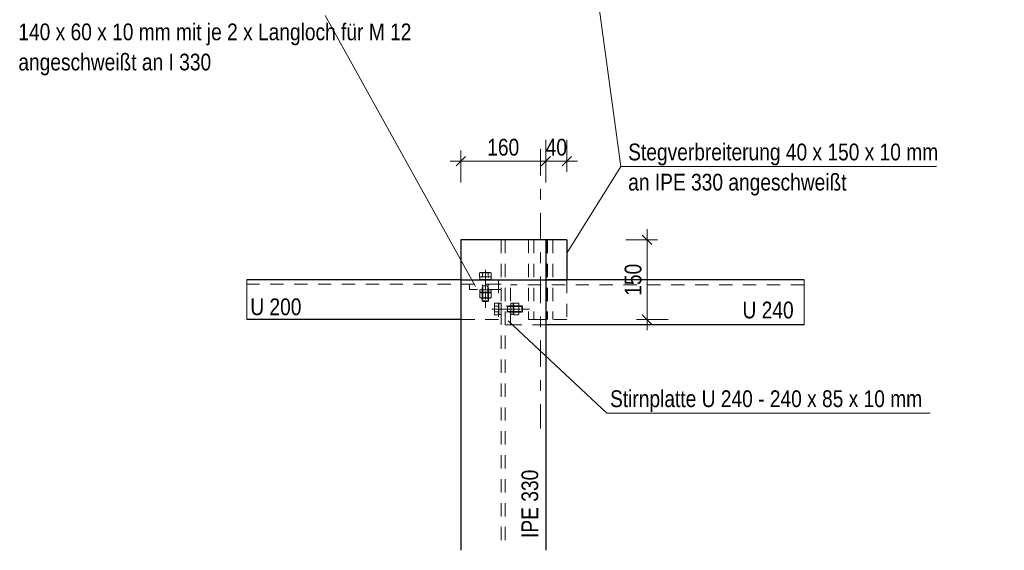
# Model space of a CAD drawing. Header units: millimetres. Extents: x 0 to 91, y -53.4 to 42.
# Tile 76 of 180: x 64.8 to 74.1, y -45.7 to -40.7. Entities that reach past the tile are written whole.
import ezdxf

# ---------------------------------------------------------------- set-up
doc = ezdxf.new("R2010")
doc.units = ezdxf.units.MM
doc.linetypes.add('DASHDOT', pattern=[1, 0.5, -0.25, 0, -0.25])
doc.linetypes.add('HIDDEN', pattern=[0.375, 0.25, -0.125])
doc.layers.add('Achsen', color=7, linetype='Continuous', lineweight=20)
doc.styles.add('Arial Narrow', font='ARIALN.TTF')
doc.dimstyles.new('Arch_Strakon_dimstyle', dxfattribs={"dimtxt": 1, "dimasz": 1, "dimexe": 1.25, "dimexo": 0.0625, "dimgap": 1, "dimtad": 0, "dimdec": 5, "dimzin": 12, "dimdsep": 46, "dimtxsty": 'Arial Narrow', "dimblk": 'Arrowhead_Tick', "dimsah": 1, "dimcen": 0, "dimse1": 1, "dimse2": 1, "dimclrd": 6, "dimclrt": 2, "dimazin": 0, "dimtfac": 1, "dimtdec": 4, "dimtmove": 0, "dimatfit": 3, "dimldrblk": 'NONE', "dimfxl": 1, "dimtvp": 1, "dimtolj": 1, "dimtzin": 0, "dimlwd": 13, "dimarcsym": 2})

# ---------------------------------------------------------------- blocks, each defined once
blk = doc.blocks.new('Arrowhead_Tick')
at = {"color": 0, "linetype": 'Continuous', "lineweight": -2}
for p, q in [((0, 20), (0, -10)), ((-1, 0), (0, 0)), ((10, 0), (0, 0))]:
    blk.add_line(p, q, dxfattribs=at)
at = {"color": 2, "linetype": 'Continuous', "lineweight": 35}
blk.add_line((4.42, 4.42), (-4.42, -4.42), dxfattribs=at)
blk = doc.blocks.new('*D466')
at = {"color": 6, "linetype": 'Continuous', "lineweight": 13}
blk.add_line((70.7009, -43.4711), (70.7009, -42.7411), dxfattribs=at)
at = {"layer": 'Defpoints', "color": 0}
for p in [(69.9471, -42.7311), (70.7009, -42.7311), (69.9471, -43.4811)]:
    blk.add_point(p, dxfattribs=at)
at = {"color": 6, "lineweight": 13, "xscale": 0.01, "yscale": 0.01, "zscale": 0.01}
for p, rotation in [((70.7009, -42.7311), 90), ((70.7009, -43.4811), 270)]:
    blk.add_blockref('Arrowhead_Tick', p, dxfattribs=dict(at, rotation=rotation))
at = {"color": 2, "lineweight": 35, "insert": (70.5705, -43.1061), "char_height": 0.1575, "attachment_point": 5, "rotation": 90, "style": 'Arial Narrow'}
blk.add_mtext('\\A1;150', dxfattribs=at)
blk = doc.blocks.new('_None')
blk = doc.blocks.new('*D467')
at = {"color": 6, "linetype": 'Continuous', "lineweight": 13}
blk.add_line((68.9571, -41.9908), (69.7371, -41.9908), dxfattribs=at)
at = {"layer": 'Defpoints', "color": 0}
for p in [(69.7471, -41.9908), (68.9471, -42.7311), (69.7471, -42.7311)]:
    blk.add_point(p, dxfattribs=at)
at = {"color": 6, "lineweight": 13, "xscale": 0.01, "yscale": 0.01, "zscale": 0.01}
blk.add_blockref('Arrowhead_Tick', (69.7471, -41.9908), dxfattribs=at)
at = {"color": 6, "lineweight": 13, "xscale": 0.01, "yscale": 0.01, "zscale": 0.01, "rotation": 180}
blk.add_blockref('Arrowhead_Tick', (68.9471, -41.9908), dxfattribs=at)
at = {"color": 2, "lineweight": 35, "insert": (69.3471, -41.8604), "char_height": 0.1575, "attachment_point": 5, "style": 'Arial Narrow'}
blk.add_mtext('\\A1;160', dxfattribs=at)
blk = doc.blocks.new('*D468')
at = {"color": 6, "linetype": 'Continuous', "lineweight": 13}
blk.add_line((69.7571, -41.9908), (69.9371, -41.9908), dxfattribs=at)
at = {"layer": 'Defpoints', "color": 0}
for p in [(69.9471, -41.9908), (69.7471, -42.7311), (69.9471, -42.7311)]:
    blk.add_point(p, dxfattribs=at)
at = {"color": 6, "lineweight": 13, "xscale": 0.01, "yscale": 0.01, "zscale": 0.01}
for p, rotation in [((69.9471, -41.9908), 2.035554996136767e-12), ((69.7471, -41.9908), 180.000000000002)]:
    blk.add_blockref('Arrowhead_Tick', p, dxfattribs=dict(at, rotation=rotation))
at = {"color": 2, "lineweight": 35, "insert": (69.8471, -41.8604), "char_height": 0.1575, "attachment_point": 5, "style": 'Arial Narrow'}
blk.add_mtext('\\A1;40', dxfattribs=at)

msp = doc.modelspace()

# ---------------------------------------------------------------- linework, layer by layer
at = {"color": 5, "linetype": 'Continuous', "lineweight": 18}
for p, q in [((70.455867, -42.0396938), (69.9342444, -38.2522601)), ((67.6712175, -40.6195526), (69.0870583, -43.1694901)), ((70.455867, -42.0396938), (69.945584, -42.8561466)), ((73.4268479, -42.0396938), (70.455867, -42.0396938)), ((70.3240703, -44.3617801), (69.3945249, -43.4925784)), ((70.3240703, -44.3617801), (73.3664428, -44.3617801))]:
    msp.add_line(p, q, dxfattribs=at)
at = {"color": 6, "linetype": 'HIDDEN', "lineweight": 13, "ltscale": 0.5}
for p, q in [((69.3283907, -42.7311127), (69.3283907, -45.6504237)), ((69.3658907, -42.7311127), (69.3658907, -45.6504237)), ((69.5841396, -42.7311127), (69.5841396, -43.4811127)), ((69.6341396, -42.7311127), (69.6341396, -43.4811127)), ((69.6366396, -42.7311127), (69.6366396, -43.4811127)), ((69.7616396, -42.7311127), (69.7616396, -43.4811127)), ((69.7641396, -42.7311127), (69.7641396, -43.4811127)), ((69.8141396, -42.7311127), (69.8141396, -43.4811127)), ((69.1793907, -43.0137807), (69.1793907, -43.0787807)), ((69.3033907, -43.1061127), (68.9471407, -43.1061127)), ((69.1245424, -43.0787807), (69.1245424, -43.0424555)), ((69.234239, -43.0787807), (69.1245424, -43.0787807)), ((69.1382545, -43.0387807), (69.2205269, -43.0387807)), ((69.2143907, -43.0787807), (69.1443907, -43.0787807)), ((69.1493907, -43.3053567), (69.1493907, -43.0837807)), ((69.1519666, -43.0424555), (69.1519666, -43.0787807)), ((69.1793907, -43.0787807), (69.1793907, -43.37044)), ((69.2068148, -43.0787807), (69.2068148, -43.0424794)), ((69.2093907, -43.3053567), (69.2093907, -43.0837807)), ((69.234239, -43.0787807), (69.234239, -43.0424794)), ((69.3033907, -43.1061127), (69.3033907, -43.4811127)), ((69.7471407, -43.1061127), (69.3658907, -43.1061127)), ((69.9471407, -43.1061127), (69.9471407, -43.4811127)), ((69.3033907, -43.1486127), (66.9323546, -43.1486127)), ((69.0283907, -43.1486127), (69.0283907, -43.1986127)), ((69.3283907, -43.1986127), (69.0283907, -43.1986127)), ((69.1493907, -43.1524107), (69.1550757, -43.1637807)), ((69.2093907, -43.1637807), (69.1493907, -43.1637807)), ((69.1550757, -43.1637807), (69.1550757, -43.3110417)), ((69.2093907, -43.1524107), (69.2037057, -43.1637807)), ((69.2037057, -43.1637807), (69.2037057, -43.3110417)), ((69.3283907, -43.1486127), (69.3033907, -43.1486127)), ((72.1794823, -43.1536127), (69.4158907, -43.1536127)), ((69.1257956, -43.2314646), (69.1257956, -43.274115)), ((69.1793907, -43.2277898), (69.1395077, -43.2277898)), ((69.1793907, -43.2777898), (69.1395077, -43.2777898)), ((69.1520122, -43.2740509), (69.1520122, -43.2315287)), ((69.1793907, -43.2877898), (69.1793907, -43.2177898)), ((69.2205208, -43.2277898), (69.1793907, -43.2277898)), ((69.2205208, -43.2777898), (69.1793907, -43.2777898)), ((69.2065729, -43.2741014), (69.2065729, -43.2314782)), ((69.2342329, -43.2314646), (69.2342329, -43.274115)), ((69.2093907, -43.3053567), (69.1493907, -43.3053567)), ((69.1493907, -43.3053567), (69.1550757, -43.3110417)), ((69.2037057, -43.3110417), (69.1550757, -43.3110417)), ((69.2093907, -43.3053567), (69.2037057, -43.3110417)), ((69.2384892, -43.3811127), (69.3034892, -43.3811127)), ((69.2634892, -43.4222489), (69.2634892, -43.3399765)), ((69.3034892, -43.3262644), (69.2671879, -43.3262644)), ((69.3034892, -43.3536886), (69.2671879, -43.3536886)), ((69.3034892, -43.3262644), (69.3034892, -43.435961)), ((69.3034892, -43.3461127), (69.3034892, -43.4161127)), ((69.3034892, -43.3811127), (69.5951485, -43.3811127)), ((69.5228042, -43.3511127), (69.3084892, -43.3511127)), ((69.3771192, -43.3511127), (69.3884892, -43.3567977)), ((69.3884892, -43.3511127), (69.3884892, -43.4111127)), ((69.3884892, -43.3567977), (69.5284892, -43.3567977)), ((69.5052372, -43.3811127), (69.4352372, -43.3811127)), ((69.4452372, -43.3399826), (69.4452372, -43.3811127)), ((69.4452372, -43.3811127), (69.4452372, -43.4209957)), ((69.4489121, -43.3262705), (69.4915624, -43.3262705)), ((69.4915488, -43.3539305), (69.4489256, -43.3539305)), ((69.4952372, -43.3399826), (69.4952372, -43.3811127)), ((69.4952372, -43.3811127), (69.4952372, -43.4209957)), ((69.5228042, -43.3511127), (69.5228042, -43.4111127)), ((69.5228042, -43.3511127), (69.5284892, -43.3567977)), ((69.5284892, -43.3567977), (69.5284892, -43.4054277)), ((69.267164, -43.4085368), (69.3034892, -43.4085368)), ((69.3034892, -43.435961), (69.267164, -43.435961)), ((69.5228042, -43.4111127), (69.3084892, -43.4111127)), ((69.3771192, -43.4111127), (69.3884892, -43.4054277)), ((69.3884892, -43.4054277), (69.5284892, -43.4054277)), ((69.4489121, -43.4347078), (69.4915624, -43.4347078)), ((69.4914983, -43.4084912), (69.4489762, -43.4084912)), ((69.5228042, -43.4111127), (69.5284892, -43.4054277)), ((69.3033907, -43.4811127), (68.9471407, -43.4811127)), ((69.7471407, -43.5311127), (69.3658907, -43.5311127)), ((69.6341396, -43.4811127), (69.5841396, -43.4811127)), ((69.7471407, -43.4811127), (69.6366396, -43.4811127)), ((69.9471407, -43.4811127), (69.7471407, -43.4811127))]:
    msp.add_line(p, q, dxfattribs=at)
at = {"color": 5, "linetype": 'HIDDEN', "lineweight": 18, "ltscale": 0.5}
for p, q in [((69.4158907, -43.5311127), (69.4158907, -43.1061127)), ((69.3658907, -43.5311127), (69.4158907, -43.5311127))]:
    msp.add_line(p, q, dxfattribs=at)
at = {"color": 6, "linetype": 'HIDDEN', "lineweight": 13, "ltscale": 0.5}
for centre, radius, start, end in [((69.1382545, -43.0662048), 0.0274235, 59.99926816, 120.00072778), ((69.1443907, -43.0837807), 0.005, 0, 90.00001927), ((69.1793907, -43.1447394), 0.1058734, 74.98763156, 105.00901447), ((69.2205269, -43.0662048), 0.0274028, 59.9742648, 120.0257352), ((69.2143907, -43.0837807), 0.005, 90, 180), ((69.1385191, -43.2552139), 0.0269429, 59.94689733, 118.17992649), ((69.1385191, -43.2503657), 0.0269429, 241.82007351, 300.05310267), ((69.1793907, -43.3374864), 0.1094377, 75.61828522, 104.48783154), ((69.1793907, -43.1680933), 0.1094377, 255.51216846, 284.38171478), ((69.2205208, -43.2555984), 0.0278627, 60.01350169, 120.03930483), ((69.2205208, -43.2499812), 0.0278627, 239.96069517, 299.98651631), ((69.2909133, -43.3399765), 0.0274028, 149.9742648, 210.0257352), ((69.3694479, -43.3811127), 0.1058734, 164.98763156, 195.00901447), ((69.3084892, -43.3461127), 0.005, 180, 270), ((69.4730459, -43.3399826), 0.0278627, 150.01350169, 210.03930483), ((69.5549338, -43.3811127), 0.1094377, 165.61828522, 194.48783154), ((69.3855407, -43.3811127), 0.1094377, 345.51216846, 14.38171478), ((69.4674286, -43.3399826), 0.0278627, 329.96069517, 29.98651631), ((69.2909133, -43.4222489), 0.0274235, 149.99926816, 210.00072778), ((69.3084892, -43.4161127), 0.005, 90, 180.00001927), ((69.4726614, -43.4219843), 0.0269429, 149.94689733, 208.17992649), ((69.4678131, -43.4219843), 0.0269429, 331.82007351, 30.05310267)]:
    msp.add_arc(centre, radius, start, end, dxfattribs=at)
at = {"layer": 'Achsen', "color": 5, "linetype": 'DASHDOT', "lineweight": 18, "ltscale": 0.5}
msp.add_line((69.6970893, -41.876181), (69.6970893, -44.5062058), dxfattribs=at)
at = {"layer": 'Achsen', "color": 3, "linetype": 'Continuous', "lineweight": 25}
for p, q in [((69.7471407, -42.7311127), (68.9471407, -42.7311127)), ((68.9471407, -42.7311127), (68.9471407, -45.6504237)), ((69.9471407, -42.7311127), (69.7471407, -42.7311127)), ((69.7471407, -42.7311127), (69.7471407, -45.6504237)), ((69.9471407, -42.7311127), (69.9471407, -43.1061127)), ((68.9471407, -43.1061127), (66.9323546, -43.1061127)), ((68.9471407, -43.1061127), (69.9471407, -43.1061127)), ((72.1794823, -43.1061127), (69.7471407, -43.1061127)), ((68.9471407, -43.4811127), (66.9323546, -43.4811127)), ((72.1794823, -43.5311127), (69.7471407, -43.5311127))]:
    msp.add_line(p, q, dxfattribs=at)
at = {"layer": 'Achsen', "color": 9, "linetype": 'Continuous', "lineweight": 0}
for p, q in [((66.9323546, -43.1061127), (66.9323546, -43.4811127)), ((72.1794823, -43.1061127), (72.1794823, -43.5311127))]:
    msp.add_line(p, q, dxfattribs=at)
at = {"layer": 'Achsen', "color": 6, "linetype": 'HIDDEN', "lineweight": 13, "ltscale": 0.5}
for p, q in [((69.1271682, -43.0795222), (69.2327857, -43.0795222)), ((69.1271682, -43.1029927), (69.1271682, -43.0795222)), ((69.2327857, -43.1029927), (69.1271682, -43.1029927)), ((69.2327857, -43.0795222), (69.2327857, -43.1029927)), ((69.1271682, -43.2006589), (69.2327857, -43.2006589)), ((69.1271682, -43.2241294), (69.1271682, -43.2006589)), ((69.2327857, -43.2006589), (69.2327857, -43.2241294)), ((69.2327857, -43.2241294), (69.1271682, -43.2241294)), ((69.3042307, -43.4333352), (69.3042307, -43.3277177)), ((69.3042307, -43.3277177), (69.3277012, -43.3277177)), ((69.3277012, -43.3277177), (69.3277012, -43.4333352)), ((69.4181063, -43.4333352), (69.4181063, -43.3277177)), ((69.4181063, -43.3277177), (69.4415769, -43.3277177)), ((69.4415769, -43.3277177), (69.4415769, -43.4333352)), ((69.3277012, -43.4333352), (69.3042307, -43.4333352)), ((69.4415769, -43.4333352), (69.4181063, -43.4333352))]:
    msp.add_line(p, q, dxfattribs=at)

# ---------------------------------------------------------------- texts
at = {"color": 2, "lineweight": 35, "style": 'Arial Narrow'}
for s, p in [('140 x 60 x 10 mm mit je 2 x Langloch für M 12', (64.7816256, -40.8534762)), ('angeschweißt an I 330', (64.7816256, -41.1369762)), ('Stegverbreiterung 40 x 150 x 10 mm', (70.5239048, -41.9829957)), ('an IPE 330 angeschweißt', (70.5239048, -42.2664957)), ('Stirnplatte U 240 - 240 x 85 x 10 mm', (70.3529962, -44.3036073))]:
    msp.add_text(s, height=0.1575, dxfattribs=at).set_placement(p)
at = {"layer": 'Achsen', "color": 2, "lineweight": 35, "style": 'Arial Narrow'}
for s, p in [('U 200', (66.9654611, -43.4390448)), ('U 240', (71.6003272, -43.469331))]:
    msp.add_text(s, height=0.1575, dxfattribs=at).set_placement(p)
msp.add_text('IPE 330', height=0.1575, rotation=90, dxfattribs=at).set_placement((69.6763749, -45.5344972))

# ---------------------------------------------------------------- dimensions: what is measured, and where the dimension line sits
at = {"lineweight": 35}
dim = msp.add_linear_dim(base=(69.7471407, -41.9907713), p1=(68.9471407, -42.7311127), p2=(69.7471407, -42.7311127), text='160', dimstyle='Arch_Strakon_dimstyle', override={"dimscale": 0.01, "dimtxt": 15.75, "dimasz": 1, "dimgap": 5, "dimtad": 1, "dimjust": 0, "dimtih": 0, "dimtoh": 0, "dimdec": 3, "dimdsep": 46, "dimtxsty": 'Arial Narrow', "dimclrd": 6, "dimclrt": 2, "dimtix": 1, "dimtofl": 255, "dimtmove": 0, "dimatfit": 2, "dimfxl": 0, "dimfxlon": 0, "dimtvp": 31.746032, "dimlwd": 13}, dxfattribs=at)
dim.commit()
dim.dimension.update_dxf_attribs({"geometry": '*D467', "text_midpoint": (69.3471407, -41.9907713), "dimtype": 160})
for base, p1, angle, text, picture, middle in [((69.9471407, -41.9907713), (69.7471407, -42.7311127), 0, '40', '*D468', (69.8471407, -41.9907713)), ((70.7009123, -42.7311127), (69.9471407, -43.4811127), 90, '150', '*D466', (70.7009123, -43.1061127))]:
    dim = msp.add_linear_dim(base=base, p1=p1, p2=(69.9471407, -42.7311127), angle=angle, text=text, dimstyle='Arch_Strakon_dimstyle', override={"dimscale": 0.01, "dimtxt": 15.75, "dimasz": 1, "dimgap": 5, "dimtad": 1, "dimjust": 0, "dimtih": 0, "dimtoh": 0, "dimdec": 3, "dimdsep": 46, "dimtxsty": 'Arial Narrow', "dimclrd": 6, "dimclrt": 2, "dimtix": 1, "dimtofl": 255, "dimtmove": 0, "dimatfit": 2, "dimfxl": 0, "dimfxlon": 0, "dimtvp": 31.746032, "dimlwd": 13}, dxfattribs=at)
    dim.commit()
    dim.dimension.update_dxf_attribs({"geometry": picture, "text_midpoint": middle, "dimtype": 160})

doc.saveas('drawing.dxf')
